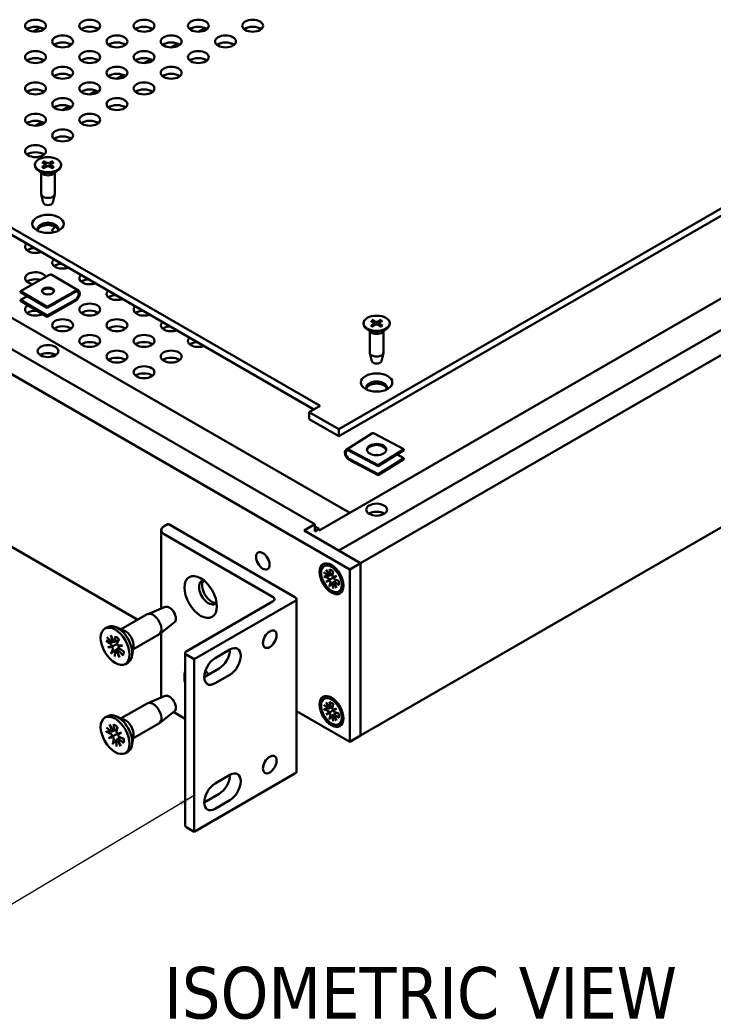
# Model space of a CAD drawing. Header units: millimetres. Extents: x 3 to 957, y 17 to 604.
# Tile 14 of 16: x 719 to 839, y 318 to 488. Entities that reach past the tile are written whole.
import ezdxf

# ---------------------------------------------------------------- set-up
doc = ezdxf.new("R2010")
doc.units = ezdxf.units.MM
doc.header["$LTSCALE"] = 1.111111
doc.layers.add('Symbol (ANSI)', color=7, linetype='Continuous', lineweight=25)
doc.layers.add('Visible (ANSI)', color=7, linetype='Continuous', lineweight=50)
doc.styles.add('Label Text (ANSI)', font='tahoma.ttf')
doc.styles.add('Note Text (ANSI)', font='tahoma.ttf')
doc.dimstyles.new('Default - mm (ANSI)$7', dxfattribs={"dimscale": 1.111111, "dimtxt": 5, "dimasz": 2.5, "dimexe": 3.175, "dimexo": 1.6002, "dimgap": 0.8, "dimtad": 0, "dimtih": 1, "dimtoh": 1, "dimrnd": 1e-08, "dimzin": 0, "dimdsep": 46, "dimtxsty": 'Note Text (ANSI)', "dimcen": 0.09, "dimdle": 10, "dimclrd": 256, "dimclre": 256, "dimclrt": 256, "dimadec": 1, "dimazin": 0, "dimtfac": 0.6096, "dimtofl": 0, "dimtmove": 0, "dimatfit": 3, "dimfxl": 1, "dimtolj": 1, "dimtzin": 0, "dimlwd": -1, "dimlwe": -1, "dimarcsym": 0})

msp = doc.modelspace()

# ---------------------------------------------------------------- linework, layer by layer
at = {"layer": 'Visible (ANSI)'}
for p, q in [((721.5482, 485.5126), (722.7748, 486.2208)), ((749.9804, 485.4892), (751.0873, 486.1282)), ((774.1893, 417.0081), (893.7905, 486.0599)), ((893.7905, 484.8351), (774.1893, 415.7833)), ((745.3032, 482.7888), (746.41, 483.4279)), ((740.626, 480.0884), (741.7328, 480.7275)), ((669.7879, 479.4446), (770.9631, 421.031)), ((769.9025, 420.4187), (669.7879, 478.2198)), ((735.9488, 477.388), (737.0556, 478.0271)), ((731.2716, 474.6876), (732.3784, 475.3267)), ((726.5943, 471.9873), (727.7012, 472.6263)), ((721.9171, 469.2869), (723.024, 469.9259)), ((894.6744, 465.6475), (774.1894, 396.0854)), ((886.0683, 466.0882), (776.0603, 402.575)), ((898.4162, 463.4871), (777.9311, 393.925)), ((656.3235, 461.975), (776.0602, 392.845)), ((721.8257, 462.5873), (721.8257, 462.4772)), ((723.1337, 461.0233), (722.2669, 461.7023)), ((723.0701, 463.0203), (723.6773, 462.6528)), ((723.0701, 462.1543), (723.6773, 462.5218)), ((723.3379, 463.1749), (723.9744, 462.8243)), ((723.3379, 461.9997), (723.9744, 462.3503)), ((723.7227, 462.5885), (723.7307, 462.216)), ((724.8378, 463.1749), (724.2014, 462.8243)), ((724.8378, 461.9997), (724.2014, 462.3503)), ((724.453, 462.5885), (724.445, 462.216)), ((725.1056, 463.0203), (724.4984, 462.6528)), ((725.1056, 462.1543), (724.4984, 462.5218)), ((725.042, 461.0233), (725.9088, 461.7023)), ((726.35, 462.5873), (726.35, 462.4772)), ((675.7748, 460.4748), (776.0661, 402.5716)), ((722.9025, 461.2044), (722.9025, 457.5408)), ((725.2732, 461.2044), (725.2732, 457.5408)), ((669.7879, 458.5219), (770.0793, 400.6187)), ((723.2601, 456.0385), (722.9143, 457.4446)), ((724.9156, 456.0385), (725.2614, 457.4446)), ((724.2337, 443.5447), (719.3731, 440.806)), ((724.7667, 443.5909), (729.3356, 440.8879)), ((719.3731, 440.806), (723.942, 438.103)), ((719.3731, 440.806), (719.3731, 440.6318)), ((719.3731, 440.6318), (723.942, 437.9288)), ((720.5512, 439.9348), (719.3731, 439.2709)), ((723.942, 438.103), (728.8026, 440.8417)), ((728.8026, 440.6674), (723.942, 437.9288)), ((719.3731, 439.2709), (723.942, 436.5679)), ((719.3731, 439.2709), (719.3731, 439.0967)), ((719.3731, 439.0967), (723.942, 436.3937)), ((723.942, 436.5679), (728.8026, 439.3066)), ((728.8026, 439.1324), (723.942, 436.3937)), ((723.942, 437.9288), (723.942, 438.103)), ((723.942, 436.3937), (723.942, 436.5679)), ((778.4369, 435.2593), (778.4369, 435.1492)), ((779.745, 433.6954), (778.8782, 434.3743)), ((779.6808, 434.8268), (780.2884, 435.194)), ((779.6819, 435.6928), (780.2886, 435.325)), ((779.9484, 434.6721), (780.5853, 435.0223)), ((779.95, 435.8473), (780.5859, 435.4964)), ((780.334, 435.2607), (780.3419, 434.8885)), ((781.4483, 434.6714), (780.8123, 435.0222)), ((781.4499, 435.8466), (780.8129, 435.4963)), ((781.0643, 435.2603), (781.0563, 434.8876)), ((781.7163, 434.8259), (781.1096, 435.1936)), ((781.7175, 435.6919), (781.1098, 435.3247)), ((781.6533, 433.6954), (782.5201, 434.3743)), ((782.9613, 435.2593), (782.9613, 435.1492)), ((898.4162, 433.7612), (777.9311, 364.1991)), ((779.5138, 433.8764), (779.5138, 430.2128)), ((781.8845, 433.8764), (781.8845, 430.2128)), ((656.3235, 432.2491), (739.5784, 384.1818)), ((779.8713, 428.7105), (779.5256, 430.1166)), ((781.5269, 428.7105), (781.8727, 430.1166)), ((770.9631, 421.031), (769.0923, 419.9509)), ((769.0923, 419.9509), (774.1893, 417.0081)), ((769.0923, 418.7261), (769.0923, 419.9509)), ((774.1893, 415.7833), (769.0923, 418.7261)), ((774.1893, 415.7833), (774.1893, 417.0081)), ((779.8588, 416.245), (775.4291, 413.4658)), ((785.4128, 413.5578), (780.4151, 416.213)), ((782.2148, 413.7218), (781.2641, 414.2268)), ((775.9855, 413.4338), (780.9832, 410.7786)), ((780.9832, 410.6044), (775.9855, 413.2595)), ((785.4128, 413.5578), (780.9832, 410.7786)), ((785.4128, 413.3836), (780.9832, 410.6044)), ((785.4128, 412.0228), (784.2383, 412.6467)), ((785.4128, 413.3836), (785.4128, 413.5578)), ((775.9855, 411.8987), (780.9832, 409.2435)), ((780.9832, 409.0693), (775.9855, 411.7245)), ((785.4128, 412.0228), (780.9832, 409.2435)), ((785.4128, 411.8485), (780.9832, 409.0693)), ((780.9832, 410.7786), (780.9832, 410.6044)), ((785.4128, 411.8485), (785.4128, 412.0228)), ((780.9832, 409.2435), (780.9832, 409.0693)), ((770.8276, 399.5472), (776.0661, 402.5716)), ((776.0661, 402.5716), (776.0661, 402.5715)), ((744.7707, 400.6885), (744.0784, 400.2887)), ((766.6321, 388.0668), (744.7707, 400.6885)), ((768.2084, 399.5385), (770.0793, 400.6187)), ((770.0793, 400.6187), (770.0793, 399.3743)), ((743.5902, 399.6083), (743.5902, 386.0974)), ((744.0784, 398.9279), (762.8903, 388.0668)), ((777.9311, 393.9251), (768.2084, 399.5385)), ((770.0793, 400.2385), (770.8276, 399.8064)), ((770.0793, 399.3743), (770.8276, 399.8064)), ((770.8276, 399.8064), (770.8276, 399.5472)), ((776.0602, 392.845), (777.9311, 393.9251)), ((777.9311, 364.1992), (777.9311, 393.9251)), ((777.9311, 393.925), (777.9311, 364.1991)), ((771.6233, 392.3474), (772.3158, 391.7878)), ((771.6577, 393.4103), (771.9813, 393.5972)), ((772.0281, 392.7688), (772.6056, 391.8836)), ((772.5059, 391.8261), (772.0281, 392.7688)), ((772.4542, 391.751), (773.1466, 392.0574)), ((772.5954, 392.9086), (772.7338, 392.0291)), ((772.6824, 391.8827), (773.1531, 392.091)), ((773.2388, 392.5372), (773.1005, 391.8174)), ((776.0602, 363.119), (776.0602, 392.845)), ((771.6233, 391.6044), (772.3158, 391.3644)), ((772.0281, 390.7157), (772.5059, 391.1066)), ((772.0281, 390.7157), (772.6103, 391.0518)), ((772.6056, 390.934), (772.0281, 390.7157)), ((772.5954, 389.9208), (772.7338, 390.6405)), ((773.2388, 389.5493), (773.1005, 390.4288)), ((773.1377, 390.5671), (773.7493, 391.0135)), ((773.2286, 391.5239), (773.8061, 391.7422)), ((773.8061, 389.6892), (773.2286, 390.5743)), ((773.8061, 391.7422), (773.3283, 391.3513)), ((773.3283, 390.6319), (773.8061, 389.6892)), ((773.3659, 390.6988), (773.7816, 391.0023)), ((773.8061, 391.7422), (773.4419, 391.532)), ((774.2109, 390.8535), (773.5184, 391.0935)), ((774.2109, 390.1105), (773.5184, 390.6701)), ((774.1765, 389.0476), (774.5001, 389.2344)), ((762.8903, 387.3864), (747.9792, 378.7775)), ((749.2609, 377.3571), (766.6321, 387.3864)), ((766.8762, 387.7266), (766.8762, 358.0007)), ((744.2876, 386.3818), (741.2698, 385.1511)), ((736.7133, 382.5276), (741.1872, 385.1107)), ((745.849, 383.6773), (743.2743, 381.6791)), ((733.8899, 382.6451), (734.3507, 382.9112)), ((737.1754, 382.3416), (735.7399, 382.9195)), ((743.5469, 381.8906), (743.5902, 381.8656)), ((743.5902, 381.9243), (743.5902, 370.7505)), ((734.0954, 380.5576), (734.9116, 379.9909)), ((734.2475, 381.1817), (735.0085, 380.3885)), ((734.8857, 381.4998), (735.3916, 380.3937)), ((735.2746, 380.3796), (734.8857, 381.4998)), ((735.2162, 380.3098), (735.3968, 380.3897)), ((735.5596, 380.3511), (736.2521, 380.6576)), ((735.709, 381.3575), (735.6263, 380.4628)), ((736.3256, 380.8259), (736.0191, 380.1241)), ((738.7241, 379.0448), (743.198, 381.6278)), ((734.3838, 379.4404), (735.0888, 379.6174)), ((734.3838, 379.4404), (735.1537, 379.5814)), ((735.1595, 379.4416), (734.3838, 379.4404)), ((734.9784, 378.3601), (735.2849, 379.0619)), ((735.595, 377.8285), (735.6776, 378.7232)), ((735.7269, 378.8248), (736.3222, 379.2594)), ((736.4182, 377.6862), (735.9124, 378.7924)), ((736.0294, 378.8064), (736.4182, 377.6862)), ((736.0702, 378.8661), (736.4583, 379.1494)), ((736.1445, 379.7444), (736.9202, 379.7456)), ((736.9202, 379.7456), (736.2152, 379.5686)), ((737.0565, 378.0043), (736.2955, 378.7976)), ((736.3607, 379.7259), (736.362, 379.7268)), ((736.9202, 379.7456), (736.362, 379.7268)), ((737.2086, 378.6284), (736.3924, 379.1951)), ((738.794, 379.538), (738.5768, 378.0059)), ((747.7351, 378.4373), (747.7351, 348.7113)), ((752.8642, 377.5364), (755.4392, 379.0231)), ((737.4141, 376.5409), (737.875, 376.807)), ((747.9792, 378.0971), (749.2609, 377.3571)), ((749.2609, 377.3571), (749.2609, 347.6312)), ((750.9933, 374.2959), (753.5683, 375.7826)), ((755.4392, 374.7025), (752.8642, 373.2158)), ((744.2876, 371.0349), (741.2698, 369.8042)), ((771.6577, 370.5457), (771.9813, 370.7326)), ((772.0281, 369.9041), (772.6056, 369.019)), ((772.5059, 368.9614), (772.0281, 369.9041)), ((772.5954, 370.044), (772.7338, 369.1645)), ((736.7133, 367.1808), (741.1872, 369.7638)), ((745.849, 368.3304), (743.2743, 366.3322)), ((745.7377, 368.244), (747.7351, 367.0908)), ((766.8762, 368.4214), (776.0602, 363.119)), ((771.6233, 369.4828), (772.3158, 368.9232)), ((771.6233, 368.7398), (772.3158, 368.4998)), ((772.0281, 367.8511), (772.5059, 368.242)), ((772.0281, 367.8511), (772.6103, 368.1872)), ((772.4542, 368.8864), (773.1466, 369.1928)), ((772.6824, 369.0181), (773.1531, 369.2264)), ((773.2388, 369.6725), (773.1005, 368.9528)), ((773.2286, 368.6593), (773.8061, 368.8776)), ((773.8061, 368.8776), (773.3283, 368.4867)), ((773.8061, 368.8776), (773.4419, 368.6673)), ((774.2109, 367.9889), (773.5184, 368.2289)), ((733.8899, 367.2982), (734.3507, 367.5643)), ((737.1754, 366.9947), (735.7399, 367.5726)), ((772.6056, 368.0694), (772.0281, 367.8511)), ((772.5954, 367.0562), (772.7338, 367.7759)), ((773.2388, 366.6847), (773.1005, 367.5642)), ((773.1377, 367.7025), (773.7493, 368.1489)), ((773.8061, 366.8246), (773.2286, 367.7097)), ((773.3283, 367.7672), (773.8061, 366.8246)), ((773.3659, 367.8342), (773.7816, 368.1377)), ((774.2109, 367.2459), (773.5184, 367.8055)), ((734.1093, 364.8877), (734.9274, 364.486)), ((734.1514, 365.5951), (734.9542, 364.9366)), ((734.676, 366.097), (735.2972, 365.0387)), ((735.1944, 364.9942), (734.676, 366.097)), ((735.1283, 364.8892), (735.409, 365.0134)), ((735.4302, 365.02), (735.9727, 365.2601)), ((735.4363, 366.152), (735.4974, 365.172)), ((736.0699, 365.7376), (735.9011, 364.908)), ((738.7241, 363.6979), (743.198, 366.2809)), ((774.1765, 366.183), (774.5001, 366.3698)), ((734.5371, 363.7628), (735.143, 364.1304)), ((734.5371, 363.7628), (735.2267, 364.077)), ((735.233, 363.9596), (734.5371, 363.7628)), ((735.2341, 362.7547), (735.4029, 363.5842)), ((735.8677, 362.3403), (735.8066, 363.3202)), ((735.8563, 363.4621), (736.5112, 363.9402)), ((736.628, 362.3953), (736.0068, 363.4535)), ((736.071, 364.5326), (736.7669, 364.7294)), ((736.1096, 363.4981), (736.628, 362.3953)), ((736.1581, 363.593), (736.5845, 363.9042)), ((736.7669, 364.7294), (736.161, 364.3619)), ((736.7669, 364.7294), (736.2889, 364.5375)), ((737.1526, 362.8972), (736.3497, 363.5557)), ((737.1947, 363.6046), (736.3766, 364.0063)), ((738.794, 364.1912), (738.5768, 362.659)), ((777.9311, 364.1992), (776.0602, 363.119)), ((777.9311, 364.1991), (777.931, 364.1992)), ((737.4141, 361.194), (737.875, 361.4601)), ((749.2609, 347.6312), (766.6321, 357.6605)), ((752.8642, 355.9333), (755.4392, 357.42)), ((750.9933, 352.6928), (753.5683, 354.1795)), ((755.4392, 353.0993), (752.8642, 351.6126)), ((747.9792, 348.3711), (749.2609, 347.6312))]:
    msp.add_line(p, q, dxfattribs=at)
for centre, major_axis in [((721.9284, 486.5284), (-1.8, 0)), ((731.2828, 486.5284), (-1.8, 0)), ((740.6372, 486.5284), (-1.8, 0)), ((749.9917, 486.5284), (-1.8, 0)), ((759.3461, 486.5284), (-1.8, 0)), ((726.6056, 483.828), (-1.8, 0)), ((735.96, 483.828), (-1.8, 0)), ((745.3145, 483.828), (-1.8, 0)), ((754.6689, 483.828), (-1.8, 0)), ((721.9284, 481.1276), (-1.8, 0)), ((731.2828, 481.1276), (-1.8, 0)), ((740.6372, 481.1276), (-1.8, 0)), ((749.9917, 481.1276), (-1.8, 0)), ((726.6056, 478.4272), (-1.8, 0)), ((735.96, 478.4272), (-1.8, 0)), ((745.3145, 478.4272), (-1.8, 0)), ((721.9284, 475.7269), (-1.8, 0)), ((731.2828, 475.7269), (-1.8, 0)), ((740.6372, 475.7269), (-1.8, 0)), ((726.6056, 473.0265), (-1.8, 0)), ((735.96, 473.0265), (-1.8, 0)), ((721.9284, 470.3261), (-1.8, 0)), ((731.2828, 470.3261), (-1.8, 0)), ((726.6056, 467.6257), (-1.8, 0)), ((721.9284, 464.9253), (-1.8, 0)), ((724.0879, 462.5873), (-2.2622, 0)), ((724.0879, 452.3811), (-2.7083, 0)), ((724.0879, 440.8239), (1.0417, 0)), ((731.2828, 437.6148), (-1.8, 0)), ((780.6991, 435.2593), (2.2622, 0)), ((726.6056, 434.9144), (-1.8, 0)), ((735.96, 434.9144), (-1.8, 0)), ((731.2828, 432.2141), (-1.8, 0)), ((740.6372, 432.2141), (-1.8, 0)), ((724.0879, 430.4652), (1.7917, 0)), ((735.96, 429.5137), (-1.8, 0)), ((745.3145, 429.5137), (-1.8, 0)), ((740.6372, 426.8133), (-1.8, 0)), ((780.6991, 425.0531), (-2.7083, 0)), ((780.6991, 413.4958), (-1.6667, 0)), ((780.6991, 403.1371), (-1.7917, 0)), ((761.0931, 394.3119), (0.8254, -1.4297)), ((772.9171, 391.229), (1.4583, -2.5259)), ((772.9171, 391.229), (1.2594, -2.1814)), ((750.3834, 388.0982), (1.9792, -3.428)), ((735.652, 379.593), (1.7621, -3.0521)), ((762.2822, 380.8136), (-0.8308, -1.439)), ((772.9171, 368.3643), (1.4583, -2.5259)), ((772.9171, 368.3643), (1.2594, -2.1814)), ((735.652, 364.2461), (-1.7621, 3.0521)), ((762.2822, 359.2105), (-0.8308, -1.439))]:
    msp.add_ellipse(centre, major_axis=major_axis, ratio=0.57735027, dxfattribs=at)
for centre, major_axis, ratio, start_param, end_param in [((721.9284, 485.3037), (-1.8, 0), 0.57735027, 3.7717299, 5.65304806), ((731.2828, 485.3037), (-1.8, 0), 0.57735027, 3.7717299, 5.65304806), ((740.6372, 485.3037), (-1.8, 0), 0.57735027, 3.7717299, 5.65304806), ((749.9917, 485.3037), (-1.8, 0), 0.57735027, 3.7717299, 5.65304806), ((759.3461, 485.3037), (-1.8, 0), 0.57735027, 3.7717299, 5.65304806), ((726.6056, 482.6033), (-1.8, 0), 0.57735027, 3.7717299, 5.65304806), ((735.96, 482.6033), (-1.8, 0), 0.57735027, 3.7717299, 5.65304806), ((745.3145, 482.6033), (-1.8, 0), 0.57735027, 3.7717299, 5.65304806), ((754.6689, 482.6033), (-1.8, 0), 0.57735027, 3.7717299, 5.65304806), ((721.9284, 479.9029), (-1.8, 0), 0.57735027, 3.7717299, 5.65304806), ((731.2828, 479.9029), (-1.8, 0), 0.57735027, 3.7717299, 5.65304806), ((740.6372, 479.9029), (-1.8, 0), 0.57735027, 3.7717299, 5.65304806), ((749.9917, 479.9029), (-1.8, 0), 0.57735027, 3.7717299, 5.65304806), ((726.6056, 477.2025), (-1.8, 0), 0.57735027, 3.7717299, 5.65304806), ((735.96, 477.2025), (-1.8, 0), 0.57735027, 3.7717299, 5.65304806), ((745.3145, 477.2025), (-1.8, 0), 0.57735027, 3.7717299, 5.65304806), ((721.9284, 474.5021), (-1.8, 0), 0.57735027, 3.7717299, 5.65304806), ((731.2828, 474.5021), (-1.8, 0), 0.57735027, 3.7717299, 5.65304806), ((740.6372, 474.5021), (-1.8, 0), 0.57735027, 3.7717299, 5.65304806), ((726.6056, 471.8017), (-1.8, 0), 0.57735027, 3.7717299, 5.65304806), ((735.96, 471.8017), (-1.8, 0), 0.57735027, 3.7717299, 5.65304806), ((721.9284, 469.1013), (-1.8, 0), 0.57735027, 3.7717299, 5.65304806), ((731.2828, 469.1013), (-1.8, 0), 0.57735027, 3.7717299, 5.65304806), ((726.6056, 466.4009), (-1.8, 0), 0.57735027, 3.7717299, 5.65304806), ((721.9284, 463.7005), (-1.8, 0), 0.57735027, 3.7717299, 5.65304806), ((724.0879, 462.4772), (2.2622, 0), 0.57735027, 3.14159265, 6.28318531), ((723.5583, 462.5873), (0.1644, 0), 0.57735027, 5.52131728, 7.04505333), ((724.0879, 462.893), (0.1644, 0), 0.57735027, 3.95052096, 5.474257), ((724.0879, 462.2816), (-0.1644, 0), 0.57735027, 3.95052096, 5.474257), ((724.6174, 462.5873), (-0.1644, 0), 0.57735027, 5.52131728, 7.04505333), ((724.0879, 461.4294), (-1.1853, 0), 0.57735027, 0.6351932, 2.50639946), ((724.0879, 457.5408), (1.1853, 0), 0.57735027, 3.14159265, 6.28318531), ((724.0879, 456.1064), (-0.8361, 0), 0.57735027, 0.14103652, 3.00055613), ((724.0879, 451.5201), (1.7917, 0), 0.57735027, 5.91947237, 9.78849089), ((724.0879, 451.1563), (1.7917, 0), 0.57735027, 0.1767399, 2.96485276), ((726.6056, 451.1168), (-1.8, 0), 0.57735027, 5.46470061, 6.51202345), ((721.9284, 448.4164), (-1.8, 0), 0.57735027, 5.70328128, 8.43388566), ((721.9284, 447.1917), (-1.8, 0), 0.57735027, 4.81715761, 5.65304806), ((726.6056, 445.716), (-1.8, 0), 0.57735027, 5.70328128, 8.43388566), ((726.6056, 444.4913), (-1.8, 0), 0.57735027, 4.81715761, 5.65304806), ((721.9284, 443.0156), (-1.8, 0), 0.57735027, 3.35600292, 7.6151852), ((721.9284, 441.7909), (-1.8, 0), 0.57735027, 4.23342933, 5.65304806), ((724.2337, 442.69), (0.533, 0.9009), 0.58434686, 0, 0.7915695), ((731.2828, 443.0156), (-1.8, 0), 0.57735027, 5.70328128, 8.43388566), ((724.0879, 440.6496), (1.0417, 0), 0.57735027, 0.14538506, 2.99620759), ((731.2828, 441.7909), (-1.8, 0), 0.57735027, 4.81715761, 5.65304806), ((724.0879, 439.2888), (1.6667, 0), 0.57735027, 1.4199401, 1.72165255), ((728.8026, 439.987), (0.533, 0.9009), 0.58434686, 3.93316215, 7.0747548), ((728.8026, 439.987), (0.4243, 0.7172), 0.58434686, 3.93316215, 7.0747548), ((735.96, 440.3152), (-1.8, 0), 0.57735027, 5.70328128, 8.43388566), ((735.96, 439.0905), (-1.8, 0), 0.57735027, 4.81715761, 5.65304806), ((721.9284, 437.6148), (-1.8, 0), 0.57735027, 5.50568085, 8.60709992), ((724.0879, 439.2888), (-1.6667, 0), 0.57735027, 2.0276652, 2.66033761), ((740.6372, 437.6148), (-1.8, 0), 0.57735027, 5.70328128, 8.43388566), ((721.9284, 436.3901), (-1.8, 0), 0.57735027, 4.5532396, 5.65304806), ((731.2828, 436.3901), (-1.8, 0), 0.57735027, 3.7717299, 5.65304806), ((740.6372, 436.3901), (-1.8, 0), 0.57735027, 4.81715761, 5.65304806), ((726.6056, 433.6897), (-1.8, 0), 0.57735027, 3.7717299, 5.65304806), ((735.96, 433.6897), (-1.8, 0), 0.57735027, 3.7717299, 5.65304806), ((745.3145, 434.9144), (-1.8, 0), 0.57735027, 5.70328128, 8.43388566), ((745.3145, 433.6897), (-1.8, 0), 0.57735027, 4.81715761, 5.65304806), ((780.6991, 435.1492), (2.2622, 0), 0.57735027, 3.14159265, 6.28318531), ((780.1696, 435.2596), (0.1644, 0), 0.57735027, 5.52053453, 7.04427058), ((780.6987, 434.9536), (-0.1644, 0), 0.57735027, 3.9497382, 5.47347425), ((780.6995, 435.5651), (0.1644, 0), 0.57735027, 3.9497382, 5.47347425), ((781.2287, 435.2591), (-0.1644, 0), 0.57735027, 5.52053453, 7.04427058), ((749.9917, 432.2141), (-1.8, 0), 0.57735027, 5.70328128, 8.43388566), ((780.6991, 434.1014), (-1.1853, 0), 0.57735027, 0.6351932, 2.50639946), ((731.2828, 430.9893), (-1.8, 0), 0.57735027, 3.7717299, 5.65304806), ((740.6372, 430.9893), (-1.8, 0), 0.57735027, 3.7717299, 5.65304806), ((749.9917, 430.9893), (-1.8, 0), 0.57735027, 4.81715761, 5.65304806), ((724.0879, 429.0826), (-1.7917, 0), 0.57735027, 3.8735113, 5.55126666), ((726.6056, 429.5137), (-1.8, 0), 0.57735027, 5.8228933, 6.27960482), ((735.96, 428.2889), (-1.8, 0), 0.57735027, 3.7717299, 5.65304806), ((745.3145, 428.2889), (-1.8, 0), 0.57735027, 3.7717299, 5.65304806), ((780.6991, 430.2128), (1.1853, 0), 0.57735027, 3.14159265, 6.28318531), ((780.6991, 428.7784), (-0.8361, 0), 0.57735027, 0.14103652, 3.00055613), ((740.6372, 425.5885), (-1.8, 0), 0.57735027, 3.7717299, 5.65304806), ((780.6991, 424.1921), (1.7917, 0), 0.57735027, 5.91947237, 9.78849089), ((780.6991, 423.8284), (1.7917, 0), 0.57735027, 0.1767399, 2.96485276), ((780.4151, 415.3583), (-0.5563, 0.8867), 0.600825, 5.47613958, 6.28318531), ((780.6991, 413.3216), (1.6667, 0), 0.57735027, 0.09067008, 3.05092257), ((775.9855, 412.5791), (-0.5563, 0.8867), 0.600825, 5.47613958, 8.61773223), ((775.9855, 412.5791), (-0.4429, 0.7059), 0.600825, 5.47613958, 8.61773223), ((780.6991, 411.9607), (1.0417, 0), 0.57735027, 1.32796123, 1.81363142), ((780.6991, 401.7545), (-1.7917, 0), 0.57735027, 3.8735113, 5.55126666), ((745.2569, 399.6083), (-1.6667, 0), 0.57735027, 5.49778714, 7.06858347), ((772.5756, 392.084), (0.1141, -0.1976), 0.57735027, 5.68495169, 7.26580997), ((751.7391, 388.8809), (-1.1458, 1.9846), 0.57735027, 6.03400449, 9.67395878), ((752.2543, 389.1783), (-1.1458, 1.9846), 0.57735027, 0.22673682, 2.91485584), ((772.3474, 391.9522), (0.1141, -0.1976), 0.57735027, 5.30056065, 6.88141892), ((772.3474, 391.1635), (-0.1141, 0.1976), 0.57735027, 4.11415537, 5.69501364), ((772.2256, 391.8784), (0.3728, 0.1935), 0.49491734, 5.27687197, 5.63631649), ((772.2256, 391.0564), (-0.3849, 0.0077), 0.21077316, 3.17999778, 3.90072681), ((772.4219, 390.7164), (0.1857, 0.3372), 0.21077316, 5.52405115, 6.24478018), ((772.5756, 390.7684), (-0.1141, 0.1976), 0.57735027, 3.72976432, 5.3106226), ((773.2587, 391.6896), (0.1141, -0.1976), 0.57735027, 3.72976432, 5.3106226), ((773.2587, 390.374), (-0.1141, 0.1976), 0.57735027, 5.68495169, 7.26580997), ((773.1338, 391.5808), (0.3712, -0.0239), 0.14124319, 4.97975398, 5.70048301), ((773.1338, 390.3054), (-0.3539, -0.2261), 0.49491734, 3.78846147, 4.14790599), ((773.3302, 391.2407), (-0.1649, -0.3334), 0.14124319, 3.72429495, 4.44502398), ((773.4868, 391.2944), (0.1141, -0.1976), 0.57735027, 4.11415537, 5.69501364), ((773.4868, 390.5057), (-0.1141, 0.1976), 0.57735027, 5.30056065, 6.88141892), ((762.3011, 387.7266), (0.8333, 0), 0.57735027, 5.49778714, 7.06858347), ((766.0429, 387.7266), (0.8333, 0), 0.57735027, 5.49778714, 7.06858347), ((742.1926, 383.3692), (-1.0054, 1.7414), 0.57735027, 3.14159265, 6.28318531), ((745.0064, 384.9938), (0.7832, -1.3565), 0.57735027, 0.07906769, 3.06252496), ((736.1128, 379.8591), (-1.7621, 3.0521), 0.57735027, 3.14159265, 6.28318531), ((737.3882, 380.5954), (1.0054, -1.7414), 0.57735027, 0.6351932, 2.50639946), ((735.0834, 380.56), (0.1418, -0.2457), 0.57735027, 5.11494084, 6.7612159), ((734.9073, 380.4441), (0.479, 0.1876), 0.48027616, 5.37995489, 5.69410296), ((735.4268, 380.6014), (0.1418, -0.2457), 0.57735027, 5.32134585, 6.96762091), ((736.2052, 379.9302), (0.1418, -0.2457), 0.57735027, 3.54414452, 5.19041958), ((734.8914, 379.7721), (-0.1418, 0.2457), 0.57735027, 3.75054952, 5.39682459), ((734.7066, 379.6208), (-0.4484, 0.0359), 0.11377957, 3.0719073, 3.70113302), ((734.8855, 379.1757), (0.2599, 0.4127), 0.28482362, 5.57686028, 6.206086), ((735.0988, 379.2558), (-0.1418, 0.2457), 0.57735027, 3.54414452, 5.19041958), ((735.8772, 378.5847), (-0.1418, 0.2457), 0.57735027, 5.32134585, 6.96762091), ((735.6988, 378.4743), (-0.4648, -0.2223), 0.49212467, 3.69325023, 4.01748939), ((736.2206, 378.626), (-0.1418, 0.2457), 0.57735027, 5.11494084, 6.7612159), ((736.0167, 379.7784), (0.4305, -0.0494), 0.04636722, 5.01904898, 5.64827471), ((736.4126, 379.4139), (0.1418, -0.2457), 0.57735027, 3.75054952, 5.39682459), ((736.1956, 379.3333), (-0.2375, -0.4142), 0.23435912, 3.61872884, 4.24795456), ((748.5685, 378.4373), (-0.8333, 0), 0.57735027, 5.49778714, 7.06858347), ((753.5683, 377.9429), (1.3229, 2.2914), 0.57735027, 3.92699082, 5.49778714), ((755.4392, 376.8628), (1.3229, 2.2914), 0.57735027, 3.92699082, 7.06858347), ((752.8642, 375.3761), (-1.3229, -2.2914), 0.57735027, 3.92699082, 7.06858347), ((750.3834, 372.7513), (-1.9792, 3.428), 0.57735027, 0.45573124, 1.11506508), ((750.3834, 372.7513), (1.9792, -3.428), 0.57735027, 1.83475078, 2.06321539), ((742.1926, 368.0224), (-1.0054, 1.7414), 0.57735027, 3.14159265, 6.28318531), ((745.0064, 369.6469), (0.7832, -1.3565), 0.57735027, 0.07906769, 3.06252496), ((772.3474, 369.0876), (0.1141, -0.1976), 0.57735027, 5.30056065, 6.88141892), ((772.3474, 368.2989), (-0.1141, 0.1976), 0.57735027, 4.11415537, 5.69501364), ((772.2256, 369.0138), (0.3728, 0.1935), 0.49491734, 5.27687197, 5.63631649), ((772.2256, 368.1918), (-0.3849, 0.0077), 0.21077316, 3.17999778, 3.90072681), ((772.5756, 369.2193), (0.1141, -0.1976), 0.57735027, 5.68495169, 7.26580997), ((772.4219, 367.8518), (0.1857, 0.3372), 0.21077316, 5.52405115, 6.24478018), ((773.2587, 368.825), (0.1141, -0.1976), 0.57735027, 3.72976432, 5.3106226), ((773.1338, 368.7162), (0.3712, -0.0239), 0.14124319, 4.97975398, 5.70048301), ((773.3302, 368.3761), (-0.1649, -0.3334), 0.14124319, 3.72429495, 4.44502398), ((773.4868, 368.4298), (0.1141, -0.1976), 0.57735027, 4.11415537, 5.69501364), ((736.1128, 364.5122), (-1.7621, 3.0521), 0.57735027, 3.14159265, 6.28318531), ((737.3882, 365.2485), (1.0054, -1.7414), 0.57735027, 0.6351932, 2.50639946), ((772.5756, 367.9037), (-0.1141, 0.1976), 0.57735027, 3.72976432, 5.3106226), ((773.2587, 367.5094), (-0.1141, 0.1976), 0.57735027, 5.68495169, 7.26580997), ((773.1338, 367.4408), (-0.3539, -0.2261), 0.49491734, 3.78846147, 4.14790599), ((773.4868, 367.6411), (-0.1141, 0.1976), 0.57735027, 5.30056065, 6.88141892), ((734.9955, 365.1394), (0.1418, -0.2457), 0.57735027, 5.2905104, 6.93678546), ((734.8169, 365.0297), (0.4629, 0.2262), 0.49299264, 5.3913326, 5.70210498), ((735.2974, 365.2703), (0.1418, -0.2457), 0.57735027, 5.49691541, 7.14319047), ((736.0974, 364.747), (0.1418, -0.2457), 0.57735027, 3.71971407, 5.36598913), ((734.9424, 364.2464), (-0.1418, 0.2457), 0.57735027, 3.92611908, 5.57239414), ((734.7613, 364.0966), (-0.4655, 0.0185), 0.18156723, 3.12915792, 3.75838365), ((734.9892, 363.6645), (0.235, 0.4142), 0.2283217, 5.6260373, 6.25526303), ((735.2066, 363.7452), (-0.1418, 0.2457), 0.57735027, 3.71971407, 5.36598913), ((736.0066, 363.222), (-0.1418, 0.2457), 0.57735027, 5.49691541, 7.14319047), ((735.8251, 363.1178), (-0.4448, -0.2604), 0.49629475, 3.71315089, 4.02658904), ((735.913, 364.5958), (0.4503, -0.0342), 0.1210269, 5.08000301, 5.70922873), ((736.3085, 363.3529), (-0.1418, 0.2457), 0.57735027, 5.2905104, 6.93678546), ((736.1409, 364.1638), (-0.2133, -0.4117), 0.1723455, 3.67221915, 4.30144487), ((736.3616, 364.2459), (0.1418, -0.2457), 0.57735027, 3.92611908, 5.57239414), ((766.0429, 358.0007), (0.8333, 0), 0.57735027, 5.49778714, 6.28318531), ((753.5683, 356.3398), (1.3229, 2.2914), 0.57735027, 3.92699082, 5.49778714), ((755.4392, 355.2596), (1.3229, 2.2914), 0.57735027, 3.92699082, 7.06858347), ((752.8642, 353.7729), (-1.3229, -2.2914), 0.57735027, 3.92699082, 7.06858347), ((748.5685, 348.7113), (-0.8333, 0), 0.57735027, 0, 0.78539816)]:
    msp.add_ellipse(centre, major_axis=major_axis, ratio=ratio, start_param=start_param, end_param=end_param, dxfattribs=at)
for points, knots in [([(723.0701, 462.1543), (723.0767, 462.1583), (723.0845, 462.1612), (723.0968, 462.1626), (723.1035, 462.1614), (723.1093, 462.1581), (723.1104, 462.1573), (723.1115, 462.1565)], [0.01365395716, 0.01365395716, 0.01365395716, 0.01365395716, 0.01710884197, 0.01710884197, 0.0205337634, 0.0205337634, 0.02133057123, 0.02133057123, 0.02133057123, 0.02133057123]), ([(723.359, 462.0113), (723.344, 462.0179), (723.3292, 462.0246), (723.2954, 462.0407), (723.2766, 462.0503), (723.2402, 462.0701), (723.2226, 462.0803), (723.1886, 462.1012), (723.1722, 462.1119), (723.1409, 462.1338), (723.1258, 462.1451), (723.1115, 462.1565)], [6.141877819, 6.141877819, 6.141877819, 6.141877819, 6.189012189, 6.189012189, 6.252181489, 6.252181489, 6.315350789, 6.315350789, 6.378520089, 6.378520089, 6.441689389, 6.441689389, 6.441689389, 6.441689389]), ([(723.3379, 463.1749), (723.3448, 463.1711), (723.353, 463.1648), (723.3657, 463.1517), (723.3725, 463.1427), (723.3812, 463.1279), (723.3849, 463.12), (723.3874, 463.1126)], [0.01365395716, 0.01365395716, 0.01365395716, 0.01365395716, 0.01710884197, 0.01710884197, 0.0205337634, 0.0205337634, 0.02328385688, 0.02328385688, 0.02328385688, 0.02328385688]), ([(724.7883, 463.1126), (724.7908, 463.12), (724.7945, 463.1279), (724.8032, 463.1427), (724.81, 463.1517), (724.8227, 463.1648), (724.8309, 463.1711), (724.8378, 463.1749)], [0.03129953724, 0.03129953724, 0.03129953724, 0.03129953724, 0.03404963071, 0.03404963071, 0.03747455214, 0.03747455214, 0.04092943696, 0.04092943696, 0.04092943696, 0.04092943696]), ([(725.0642, 462.1565), (725.0499, 462.1451), (725.0349, 462.1338), (725.0035, 462.1119), (724.9871, 462.1012), (724.9532, 462.0803), (724.9355, 462.0701), (724.8991, 462.0503), (724.8803, 462.0407), (724.8465, 462.0246), (724.8317, 462.0179), (724.8167, 462.0113)], [4.553884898, 4.553884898, 4.553884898, 4.553884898, 4.617054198, 4.617054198, 4.680223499, 4.680223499, 4.743392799, 4.743392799, 4.806562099, 4.806562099, 4.853696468, 4.853696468, 4.853696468, 4.853696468]), ([(725.0642, 462.1565), (725.0653, 462.1573), (725.0664, 462.1581), (725.0722, 462.1614), (725.0789, 462.1626), (725.0912, 462.1612), (725.099, 462.1583), (725.1056, 462.1543)], [0.03325282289, 0.03325282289, 0.03325282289, 0.03325282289, 0.03404963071, 0.03404963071, 0.03747455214, 0.03747455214, 0.04092943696, 0.04092943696, 0.04092943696, 0.04092943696]), ([(779.6808, 434.8268), (779.6874, 434.8308), (779.6952, 434.8337), (779.7075, 434.8351), (779.7142, 434.8339), (779.72, 434.8305), (779.7211, 434.8298), (779.7222, 434.8289)], [0.01365395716, 0.01365395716, 0.01365395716, 0.01365395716, 0.01710884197, 0.01710884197, 0.0205337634, 0.0205337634, 0.0213351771, 0.0213351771, 0.0213351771, 0.0213351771]), ([(779.9695, 434.6837), (779.9545, 434.6902), (779.9397, 434.6969), (779.906, 434.7131), (779.8872, 434.7227), (779.8508, 434.7425), (779.8332, 434.7527), (779.7992, 434.7736), (779.7829, 434.7843), (779.7515, 434.8063), (779.7365, 434.8175), (779.7222, 434.8289)], [4.571104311, 4.571104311, 4.571104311, 4.571104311, 4.618214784, 4.618214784, 4.68138523, 4.68138523, 4.744555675, 4.744555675, 4.80772612, 4.80772612, 4.870896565, 4.870896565, 4.870896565, 4.870896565]), ([(779.95, 435.8473), (779.9569, 435.8435), (779.965, 435.8371), (779.9777, 435.8241), (779.9845, 435.8151), (779.9932, 435.8003), (779.9969, 435.7923), (779.9995, 435.7849)], [0.01365395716, 0.01365395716, 0.01365395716, 0.01365395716, 0.01710884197, 0.01710884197, 0.0205337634, 0.0205337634, 0.02328385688, 0.02328385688, 0.02328385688, 0.02328385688]), ([(781.4003, 435.7843), (781.4028, 435.7917), (781.4066, 435.7996), (781.4152, 435.8144), (781.4221, 435.8234), (781.4348, 435.8364), (781.4429, 435.8428), (781.4499, 435.8466)], [0.03129953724, 0.03129953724, 0.03129953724, 0.03129953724, 0.03404963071, 0.03404963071, 0.03747455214, 0.03747455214, 0.04092943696, 0.04092943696, 0.04092943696, 0.04092943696]), ([(781.6749, 434.8281), (781.6606, 434.8167), (781.6455, 434.8055), (781.6141, 434.7835), (781.5978, 434.7728), (781.5638, 434.7519), (781.5461, 434.7417), (781.5097, 434.722), (781.4909, 434.7124), (781.457, 434.6963), (781.4422, 434.6895), (781.4272, 434.683)], [2.983092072, 2.983092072, 2.983092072, 2.983092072, 3.046260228, 3.046260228, 3.109428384, 3.109428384, 3.17259654, 3.17259654, 3.235764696, 3.235764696, 3.282922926, 3.282922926, 3.282922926, 3.282922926]), ([(781.6749, 434.8281), (781.676, 434.8289), (781.6771, 434.8297), (781.6829, 434.833), (781.6896, 434.8342), (781.7019, 434.8328), (781.7097, 434.8299), (781.7163, 434.8259)], [0.03325742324, 0.03325742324, 0.03325742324, 0.03325742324, 0.03404963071, 0.03404963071, 0.03747455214, 0.03747455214, 0.04092943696, 0.04092943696, 0.04092943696, 0.04092943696]), ([(772.6696, 392.813), (772.6631, 392.8148), (772.6568, 392.8174), (772.6376, 392.8278), (772.6237, 392.841), (772.6057, 392.8695), (772.5984, 392.8898), (772.5954, 392.9086)], [0.074205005, 0.074205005, 0.074205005, 0.074205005, 0.0772941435, 0.0772941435, 0.0849994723, 0.0849994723, 0.0927103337, 0.0927103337, 0.0927103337, 0.0927103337]), ([(772.6696, 392.8129), (772.7056, 392.8024), (772.7425, 392.7896), (772.8178, 392.7589), (772.8562, 392.7411), (772.9338, 392.7006), (772.9731, 392.6779), (773.0519, 392.6279), (773.0915, 392.6006), (773.1642, 392.5462), (773.1973, 392.5198), (773.2302, 392.492)], [6.039298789, 6.039298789, 6.039298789, 6.039298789, 6.137008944, 6.137008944, 6.234719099, 6.234719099, 6.332429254, 6.332429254, 6.430139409, 6.430139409, 6.512035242, 6.512035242, 6.512035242, 6.512035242]), ([(771.7977, 391.6138), (771.7805, 391.6078), (771.7608, 391.6027), (771.7226, 391.5959), (771.6979, 391.5941), (771.6591, 391.5957), (771.6382, 391.5993), (771.6233, 391.6044)], [0.0709778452, 0.0709778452, 0.0709778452, 0.0709778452, 0.0772941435, 0.0772941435, 0.0849994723, 0.0849994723, 0.0927103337, 0.0927103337, 0.0927103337, 0.0927103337]), ([(772.6103, 391.0518), (772.6229, 391.0591), (772.6351, 391.0662), (772.7822, 391.1511), (772.9384, 391.2412), (773.1931, 391.3883), (773.3176, 391.4602), (773.442, 391.532)], [-3.392840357, -3.392840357, -3.392840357, -3.392840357, -3.387612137, -3.387612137, -3.326932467, -3.326932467, -3.268479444, -3.268479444, -3.268479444, -3.268479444]), ([(774.1675, 390.8686), (774.1751, 390.8262), (774.1814, 390.7843), (774.1922, 390.6942), (774.1961, 390.6463), (774.1999, 390.553), (774.1999, 390.5076), (774.1962, 390.4202), (774.1924, 390.378), (774.1813, 390.2975), (774.174, 390.259), (774.165, 390.2226)], [1.341946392, 1.341946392, 1.341946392, 1.341946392, 1.423842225, 1.423842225, 1.52155238, 1.52155238, 1.619262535, 1.619262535, 1.71697269, 1.71697269, 1.814682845, 1.814682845, 1.814682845, 1.814682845]), ([(772.5954, 389.9208), (772.5984, 389.9362), (772.6057, 389.9562), (772.6237, 389.9906), (772.6376, 390.0111), (772.6626, 390.0407), (772.6769, 390.0553), (772.6907, 390.0671)], [0.0309540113, 0.0309540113, 0.0309540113, 0.0309540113, 0.0386648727, 0.0386648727, 0.0463702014, 0.0463702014, 0.0526864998, 0.0526864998, 0.0526864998, 0.0526864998]), ([(774.2109, 390.1105), (774.196, 390.1225), (774.1822, 390.139), (774.1665, 390.1689), (774.162, 390.1875), (774.1626, 390.2094), (774.1635, 390.216), (774.1651, 390.2226)], [0.0309540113, 0.0309540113, 0.0309540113, 0.0309540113, 0.0386648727, 0.0386648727, 0.0463702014, 0.0463702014, 0.04945934, 0.04945934, 0.04945934, 0.04945934]), ([(734.273, 380.5276), (734.2555, 380.5237), (734.2354, 380.5217), (734.1965, 380.522), (734.1713, 380.5257), (734.1318, 380.5372), (734.1104, 380.5471), (734.0954, 380.5576)], [0.0710024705, 0.0710024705, 0.0710024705, 0.0710024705, 0.0773120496, 0.0773120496, 0.085016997, 0.085016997, 0.0927377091, 0.0927377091, 0.0927377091, 0.0927377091]), ([(735.7379, 381.2824), (735.728, 381.2886), (735.7191, 381.2994), (735.7096, 381.3234), (735.7075, 381.341), (735.709, 381.3575)], [0.0776531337, 0.0776531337, 0.0776531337, 0.0776531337, 0.085016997, 0.085016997, 0.0927377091, 0.0927377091, 0.0927377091, 0.0927377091]), ([(735.7379, 381.2823), (735.7775, 381.2579), (735.8172, 381.2315), (735.8965, 381.1749), (735.9362, 381.1446), (736.015, 381.0806), (736.0543, 381.0468), (736.132, 380.9758), (736.1705, 380.9386), (736.2429, 380.8647), (736.2768, 380.8284), (736.3103, 380.7908)], [4.505432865, 4.505432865, 4.505432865, 4.505432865, 4.588228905, 4.588228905, 4.671024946, 4.671024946, 4.753820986, 4.753820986, 4.836617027, 4.836617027, 4.911663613, 4.911663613, 4.911663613, 4.911663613]), ([(734.9784, 378.3601), (734.9841, 378.3731), (734.9946, 378.3901), (735.0176, 378.4197), (735.0341, 378.4376), (735.0624, 378.4638), (735.0781, 378.4767), (735.0929, 378.4874)], [0.0309832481, 0.0309832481, 0.0309832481, 0.0309832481, 0.0387039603, 0.0387039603, 0.0464089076, 0.0464089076, 0.0527184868, 0.0527184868, 0.0527184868, 0.0527184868]), ([(735.1537, 379.5814), (735.1814, 379.5949), (735.2085, 379.6083), (735.4052, 379.7066), (735.6011, 379.8097), (735.8445, 379.9382), (735.9251, 379.981), (736.0056, 380.0238)], [-3.393865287, -3.393865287, -3.393865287, -3.393865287, -3.383047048, -3.383047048, -3.308418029, -3.308418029, -3.271354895, -3.271354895, -3.271354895, -3.271354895]), ([(737.1561, 378.6649), (737.1547, 378.6379), (737.1526, 378.6114), (737.1457, 378.546), (737.1402, 378.5078), (737.1266, 378.4343), (737.1185, 378.3989), (737.0997, 378.3313), (737.0891, 378.299), (737.0657, 378.2377), (737.0528, 378.2086), (737.039, 378.1812)], [6.103008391, 6.103008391, 6.103008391, 6.103008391, 6.154295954, 6.154295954, 6.232317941, 6.232317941, 6.310339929, 6.310339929, 6.388361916, 6.388361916, 6.466383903, 6.466383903, 6.466383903, 6.466383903]), ([(737.0565, 378.0043), (737.0425, 378.019), (737.0296, 378.0385), (737.0156, 378.0732), (737.012, 378.0943), (737.0141, 378.1258), (737.0183, 378.1415), (737.025, 378.1547)], [0.0309832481, 0.0309832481, 0.0309832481, 0.0309832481, 0.0387039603, 0.0387039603, 0.0464089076, 0.0464089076, 0.0527184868, 0.0527184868, 0.0527184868, 0.0527184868]), ([(772.6696, 369.9483), (772.6631, 369.9502), (772.6568, 369.9527), (772.6376, 369.9632), (772.6237, 369.9764), (772.6057, 370.0049), (772.5984, 370.0252), (772.5954, 370.044)], [0.074205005, 0.074205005, 0.074205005, 0.074205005, 0.0772941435, 0.0772941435, 0.0849994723, 0.0849994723, 0.0927103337, 0.0927103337, 0.0927103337, 0.0927103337]), ([(772.6696, 369.9482), (772.7056, 369.9378), (772.7425, 369.9249), (772.8178, 369.8942), (772.8562, 369.8764), (772.9338, 369.836), (772.9731, 369.8133), (773.0519, 369.7633), (773.0915, 369.7359), (773.1642, 369.6816), (773.1973, 369.6552), (773.2302, 369.6274)], [6.039298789, 6.039298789, 6.039298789, 6.039298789, 6.137008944, 6.137008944, 6.234719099, 6.234719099, 6.332429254, 6.332429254, 6.430139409, 6.430139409, 6.512035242, 6.512035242, 6.512035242, 6.512035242]), ([(771.7977, 368.7492), (771.7805, 368.7431), (771.7608, 368.738), (771.7226, 368.7313), (771.6979, 368.7295), (771.6591, 368.731), (771.6382, 368.7347), (771.6233, 368.7398)], [0.0709778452, 0.0709778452, 0.0709778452, 0.0709778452, 0.0772941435, 0.0772941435, 0.0849994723, 0.0849994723, 0.0927103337, 0.0927103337, 0.0927103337, 0.0927103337]), ([(772.6103, 368.1872), (772.6229, 368.1945), (772.6351, 368.2015), (772.7822, 368.2865), (772.9384, 368.3766), (773.1931, 368.5237), (773.3176, 368.5956), (773.442, 368.6674)], [-3.392840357, -3.392840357, -3.392840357, -3.392840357, -3.387612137, -3.387612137, -3.326932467, -3.326932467, -3.268479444, -3.268479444, -3.268479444, -3.268479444]), ([(772.5954, 367.0562), (772.5984, 367.0716), (772.6057, 367.0916), (772.6237, 367.1259), (772.6376, 367.1464), (772.6626, 367.1761), (772.6769, 367.1906), (772.6907, 367.2025)], [0.0309540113, 0.0309540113, 0.0309540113, 0.0309540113, 0.0386648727, 0.0386648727, 0.0463702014, 0.0463702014, 0.0526864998, 0.0526864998, 0.0526864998, 0.0526864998]), ([(774.2109, 367.2459), (774.196, 367.2579), (774.1822, 367.2744), (774.1665, 367.3042), (774.162, 367.3229), (774.1626, 367.3447), (774.1635, 367.3514), (774.1651, 367.358)], [0.0309540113, 0.0309540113, 0.0309540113, 0.0309540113, 0.0386648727, 0.0386648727, 0.0463702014, 0.0463702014, 0.04945934, 0.04945934, 0.04945934, 0.04945934]), ([(774.1675, 368.0039), (774.1751, 367.9615), (774.1814, 367.9197), (774.1922, 367.8296), (774.1961, 367.7816), (774.1999, 367.6883), (774.1999, 367.643), (774.1962, 367.5556), (774.1924, 367.5134), (774.1813, 367.4328), (774.174, 367.3944), (774.165, 367.358)], [1.341946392, 1.341946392, 1.341946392, 1.341946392, 1.423842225, 1.423842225, 1.52155238, 1.52155238, 1.619262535, 1.619262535, 1.71697269, 1.71697269, 1.814682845, 1.814682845, 1.814682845, 1.814682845]), ([(734.2862, 364.8803), (734.2689, 364.8752), (734.2489, 364.8714), (734.2102, 364.8676), (734.1852, 364.8682), (734.1458, 364.8739), (734.1244, 364.8803), (734.1093, 364.8877)], [0.0710024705, 0.0710024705, 0.0710024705, 0.0710024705, 0.0773120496, 0.0773120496, 0.085016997, 0.085016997, 0.0927377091, 0.0927377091, 0.0927377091, 0.0927377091]), ([(735.4903, 366.0635), (735.4873, 366.0648), (735.4844, 366.0661), (735.4694, 366.0746), (735.4573, 366.0873), (735.4426, 366.1145), (735.4374, 366.1339), (735.4363, 366.152)], [0.0756742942, 0.0756742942, 0.0756742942, 0.0756742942, 0.0773120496, 0.0773120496, 0.085016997, 0.085016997, 0.0927377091, 0.0927377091, 0.0927377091, 0.0927377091]), ([(735.4902, 366.0635), (735.5283, 366.0477), (735.567, 366.0299), (735.6449, 365.99), (735.6843, 365.9681), (735.7633, 365.9202), (735.8029, 365.8943), (735.8823, 365.8385), (735.9219, 365.8088), (735.9947, 365.7505), (736.0279, 365.7226), (736.0609, 365.6934)], [2.934789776, 2.934789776, 2.934789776, 2.934789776, 3.017554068, 3.017554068, 3.100318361, 3.100318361, 3.183082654, 3.183082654, 3.265846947, 3.265846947, 3.335764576, 3.335764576, 3.335764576, 3.335764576]), ([(735.2267, 364.077), (735.2538, 364.0919), (735.2803, 364.1066), (735.4729, 364.2136), (735.6662, 364.3224), (735.9038, 364.4563), (735.9807, 364.4997), (736.0576, 364.5431)], [-3.393865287, -3.393865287, -3.393865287, -3.393865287, -3.383047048, -3.383047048, -3.308418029, -3.308418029, -3.272594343, -3.272594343, -3.272594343, -3.272594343]), ([(737.148, 363.6275), (737.1518, 363.5894), (737.1546, 363.5518), (737.1587, 363.4679), (737.1594, 363.4219), (737.1574, 363.3325), (737.1549, 363.289), (737.1466, 363.2049), (737.1408, 363.1644), (737.1264, 363.0863), (737.1178, 363.0489), (737.1077, 363.0132)], [4.523175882, 4.523175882, 4.523175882, 4.523175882, 4.588103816, 4.588103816, 4.67081521, 4.67081521, 4.753526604, 4.753526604, 4.836237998, 4.836237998, 4.918949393, 4.918949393, 4.918949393, 4.918949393]), ([(735.2341, 362.7547), (735.2372, 362.77), (735.2447, 362.7899), (735.2631, 362.824), (735.2771, 362.8444), (735.3022, 362.8739), (735.3166, 362.8883), (735.3305, 362.9001)], [0.0309832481, 0.0309832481, 0.0309832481, 0.0309832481, 0.0387039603, 0.0387039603, 0.0464089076, 0.0464089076, 0.0527184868, 0.0527184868, 0.0527184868, 0.0527184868]), ([(737.1526, 362.8972), (737.1377, 362.9094), (737.1239, 362.9261), (737.1083, 362.9562), (737.1038, 362.9751), (737.1045, 362.9979), (737.1057, 363.0057), (737.1078, 363.0132)], [0.0309832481, 0.0309832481, 0.0309832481, 0.0309832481, 0.0387039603, 0.0387039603, 0.0464089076, 0.0464089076, 0.0499431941, 0.0499431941, 0.0499431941, 0.0499431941])]:
    msp.add_open_spline(points, degree=3, knots=knots, dxfattribs=at)
for points, weights in [([(723.5112, 462.7533), (723.4542, 462.9184), (723.3874, 463.1126)], [1.02414191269, 1.01683390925, 1.00306837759]), ([(724.7883, 463.1126), (724.7215, 462.9184), (724.6645, 462.7533)], [1.00306837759, 1.01683390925, 1.02414191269]), ([(780.1233, 435.4253), (780.0663, 435.5905), (779.9995, 435.7849)], [1.02415675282, 1.01684789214, 1.00306837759]), ([(781.4003, 435.7843), (781.3335, 435.5903), (781.2765, 435.4254)], [1.00306837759, 1.01681996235, 1.02412709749]), ([(771.7977, 391.6138), (772.0723, 391.7107), (772.3084, 391.7938)], [1.00354073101, 1.01302398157, 1.01682680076]), ([(773.1019, 390.4194), (772.9119, 390.2565), (772.6907, 390.0671)], [1.01682680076, 1.01302398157, 1.00354073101]), ([(734.273, 380.5276), (734.5363, 380.5857), (734.7698, 380.6372)], [1.00384600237, 1.01367168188, 1.01995646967]), ([(736.2676, 379.3377), (735.791, 378.9923), (735.0929, 378.4874)], [1.03043760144, 1.03539777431, 1.00384600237]), ([(737.0505, 378.2049), (737.0378, 378.18), (737.025, 378.1547)], [1.00627737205, 1.00509006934, 1.00384600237]), ([(771.7977, 368.7492), (772.0723, 368.8461), (772.3084, 368.9292)], [1.00354073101, 1.01302398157, 1.01682680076]), ([(773.1019, 367.5548), (772.9119, 367.3919), (772.6907, 367.2025)], [1.01682680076, 1.01302398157, 1.00354073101]), ([(734.2862, 364.8803), (734.5748, 364.9658), (734.8276, 365.0405)], [1.00384600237, 1.01473206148, 1.02127172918]), ([(735.8075, 363.3047), (735.5866, 363.1172), (735.3305, 362.9001)], [1.02268580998, 1.01595464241, 1.00384600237])]:
    msp.add_rational_spline(points, weights, degree=2, dxfattribs=at)

# ---------------------------------------------------------------- texts
at = {"layer": 'Symbol (ANSI)', "insert": (744.0672, 315.283), "char_height": 8.888889, "attachment_point": 7, "style": 'Label Text (ANSI)'}
msp.add_mtext('ISOMETRIC VIEW', dxfattribs=at)

# ---------------------------------------------------------------- leaders
at = {"layer": 'Symbol (ANSI)', "annotation_type": 0, "has_hookline": 1, "hookline_direction": 1, "text_width": 68.368}
msp.add_leader([(749.2609, 353.8861), (709.3071, 330.0887), (706.5294, 330.0887)], dimstyle='Default - mm (ANSI)$7', override={"dimtad": 0}, dxfattribs=at)

doc.saveas('drawing.dxf')
